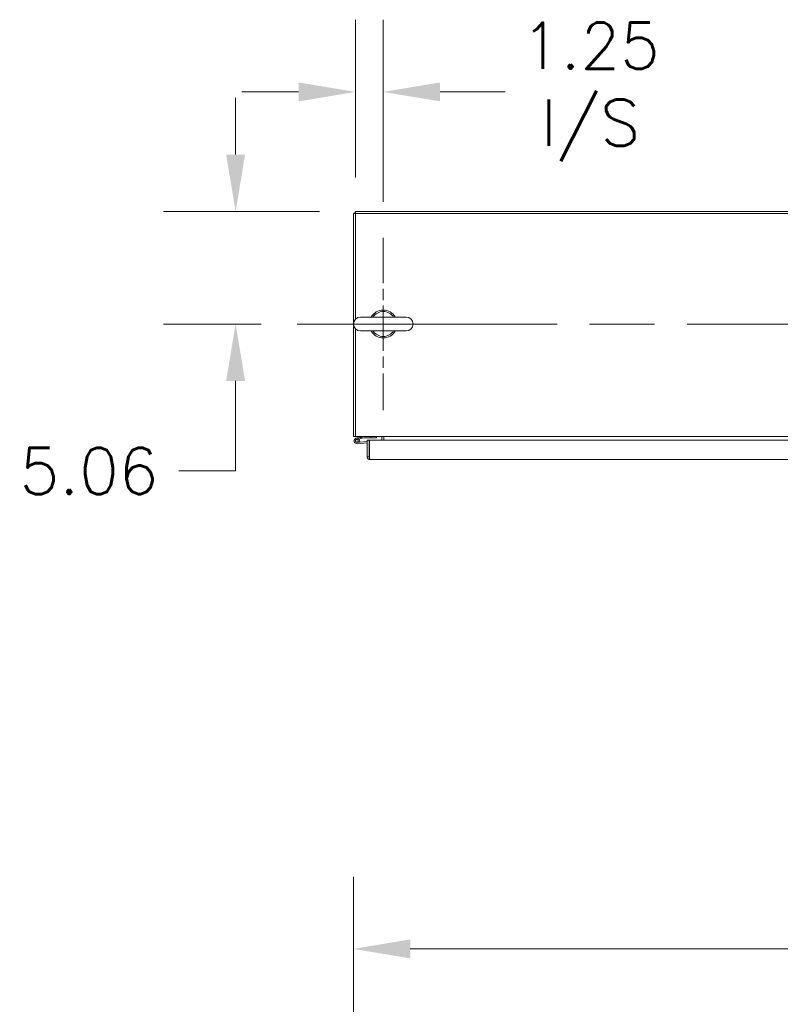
# Model space of a CAD drawing. Header units: inches. Extents: x 14 to 423, y 12 to 263.
# Tile 53 of 124: x 96 to 130, y 216 to 261. Entities that reach past the tile are written whole.
import ezdxf

# ---------------------------------------------------------------- set-up
doc = ezdxf.new("R2010")
doc.units = ezdxf.units.IN
doc.header["$LTSCALE"] = 26
doc.header["$MEASUREMENT"] = 0
doc.linetypes.add('CHAIN', pattern=[0.7087, 0.4724, -0.0591, 0.1181, -0.0591])
for name, color, linetype, lineweight in [('Center Mark (ANSI)', 7, 'Continuous', 5), ('Centerline (ANSI)', 7, 'Continuous', 5), ('Dimension (ANSI)', 7, 'Continuous', 5), ('Visible (ANSI)', 7, 'Continuous', 5)]:
    doc.layers.add(name, color=color, linetype=linetype, lineweight=lineweight)
doc.styles.add('ROMANS', font='romans.shx')
doc.dimstyles.new('Default (ANSI)', dxfattribs={"dimscale": 26, "dimtxt": 0.08, "dimasz": 0.098425, "dimexe": 0.125, "dimexo": 0.0625, "dimgap": 0.031496, "dimtad": 0, "dimtih": 1, "dimtoh": 1, "dimrnd": 1e-08, "dimzin": 0, "dimdsep": 46, "dimtxsty": 'ROMANS', "dimcen": 0.09, "dimdle": 0.393701, "dimclrd": 256, "dimclre": 256, "dimclrt": 256, "dimadec": 0, "dimazin": 0, "dimtfac": 1.25, "dimtofl": 0, "dimtmove": 0, "dimatfit": 3, "dimfxl": 1, "dimtolj": 1, "dimtzin": 0, "dimlwd": -1, "dimlwe": -1, "dimarcsym": 0})

# ---------------------------------------------------------------- blocks, each defined once
blk = doc.blocks.new('*D5')
at = {"layer": 'Defpoints', "color": 0, "transparency": 16777216}
for p in [(170.833, 218.785), (110.708, 200.451), (170.833, 200.451)]:
    blk.add_point(p, dxfattribs=at)
at = {"layer": 'Dimension (ANSI)', "transparency": 16777216}
for p, q in [((110.708, 202.076), (110.708, 222.035)), ((170.833, 202.076), (170.833, 222.035)), ((113.267, 218.785), (130.394, 218.785)), ((168.274, 218.785), (151.148, 218.785))]:
    blk.add_line(p, q, dxfattribs=at)
for points in [[(113.267, 219.212), (113.267, 218.359), (110.708, 218.785)], [(168.274, 219.212), (168.274, 218.359), (170.833, 218.785)]]:
    blk.add_solid(points, dxfattribs=at)
at = {"layer": 'Dimension (ANSI)', "transparency": 16777216, "insert": (140.771, 218.785), "char_height": 2.08, "attachment_point": 5, "style": 'ROMANS'}
blk.add_mtext('\\A1;60.12{\\PENCL. WIDTH}', dxfattribs=at)
blk = doc.blocks.new('*D9')
at = {"layer": 'Defpoints', "color": 0, "transparency": 16777216}
for p in [(110.802, 251.97), (105.407, 246.908), (108.177, 246.908)]:
    blk.add_point(p, dxfattribs=at)
at = {"layer": 'Dimension (ANSI)', "transparency": 16777216}
for p, q in [((105.407, 254.529), (105.407, 257.088)), ((109.177, 251.97), (102.157, 251.97)), ((106.552, 246.908), (102.157, 246.908)), ((105.407, 244.349), (105.407, 240.295)), ((105.407, 240.295), (102.848, 240.295))]:
    blk.add_line(p, q, dxfattribs=at)
for points in [[(104.981, 254.529), (105.834, 254.529), (105.407, 251.97)], [(104.981, 244.349), (105.834, 244.349), (105.407, 246.908)]]:
    blk.add_solid(points, dxfattribs=at)
at = {"layer": 'Dimension (ANSI)', "transparency": 16777216, "insert": (95.69, 241.335), "char_height": 2.08, "attachment_point": 1, "style": 'ROMANS'}
blk.add_mtext('\\A1;5.06', dxfattribs=at)
blk = doc.blocks.new('*D10')
at = {"layer": 'Defpoints', "color": 0, "transparency": 16777216}
for p in [(112.052, 257.353), (110.802, 251.877), (112.052, 250.783)]:
    blk.add_point(p, dxfattribs=at)
at = {"layer": 'Dimension (ANSI)', "transparency": 16777216}
for p, q in [((110.802, 253.502), (110.802, 260.603)), ((112.052, 252.408), (112.052, 260.603)), ((108.243, 257.353), (105.684, 257.353)), ((114.611, 257.353), (117.535, 257.353))]:
    blk.add_line(p, q, dxfattribs=at)
for points in [[(108.243, 257.78), (108.243, 256.927), (110.802, 257.353)], [(114.611, 257.78), (114.611, 256.927), (112.052, 257.353)]]:
    blk.add_solid(points, dxfattribs=at)
at = {"layer": 'Dimension (ANSI)', "transparency": 16777216, "insert": (121.375, 257.353), "char_height": 2.08, "attachment_point": 5, "style": 'ROMANS'}
blk.add_mtext('\\A1;1.25{\\PI/S}', dxfattribs=at)

msp = doc.modelspace()

# ---------------------------------------------------------------- linework, layer by layer
at = {"layer": 'Center Mark (ANSI)', "linetype": 'CHAIN', "ltscale": 0.165489}
msp.add_line((112.0519, 250.7827), (112.0519, 243.0327), dxfattribs=at)
at = {"layer": 'Centerline (ANSI)', "linetype": 'CHAIN', "ltscale": 0.952448}
msp.add_line((108.1769, 246.9077), (173.3645, 246.9077), dxfattribs=at)
at = {"layer": 'Visible (ANSI)'}
for p, q in [((110.7082, 251.8765), (110.7082, 241.8452)), ((110.7082, 251.8765), (110.8019, 251.8765)), ((110.8019, 251.9702), (110.8019, 251.8765)), ((170.7395, 251.9702), (110.8019, 251.9702)), ((110.8019, 247.1261), (110.8019, 251.8765)), ((110.8019, 251.8765), (170.7395, 251.8765)), ((113.0819, 247.2177), (111.0219, 247.2177)), ((110.8019, 241.9702), (110.8019, 246.6893)), ((111.0219, 246.5977), (113.0819, 246.5977)), ((110.8019, 241.9702), (110.8019, 241.8492)), ((110.7082, 241.8452), (110.8019, 241.8452)), ((110.8019, 241.8452), (110.8019, 241.8492)), ((170.7395, 241.8452), (110.8019, 241.8452)), ((110.8355, 241.7668), (111.1628, 241.8448)), ((110.977, 241.5907), (110.87, 241.583)), ((111.3234, 241.5599), (110.8754, 241.5207)), ((110.9058, 241.5984), (110.9829, 241.6051)), ((111.0445, 241.7524), (110.9553, 241.7311)), ((110.9765, 241.5898), (111.3234, 241.6201)), ((111.1642, 241.8451), (111.0445, 241.7823)), ((111.0445, 241.7524), (111.1701, 241.7823)), ((111.0445, 241.7823), (111.0445, 241.7524)), ((111.1736, 241.7827), (111.4895, 241.7827)), ((111.3234, 241.6849), (111.4171, 241.6849)), ((111.3234, 240.9349), (111.3234, 241.6849)), ((111.4171, 241.6849), (111.4171, 240.9349)), ((111.4281, 240.9349), (111.4281, 241.6849)), ((111.4281, 241.6849), (140.5734, 241.6849)), ((111.4895, 241.8452), (111.4895, 241.7827)), ((111.4895, 241.7827), (111.7395, 241.7827)), ((111.7395, 241.7827), (111.7395, 241.8452)), ((111.9895, 241.6849), (111.9895, 241.814)), ((112.0832, 241.814), (112.0832, 241.8452)), ((112.0832, 241.6849), (112.0832, 241.814)), ((111.4281, 241.0672), (111.4171, 241.0662)), ((111.4171, 240.9349), (111.3234, 240.9349)), ((140.5734, 240.8099), (111.4483, 240.8099))]:
    msp.add_line(p, q, dxfattribs=at)
msp.add_circle((110.8645, 241.6452), 0.06, dxfattribs=at)
for centre, radius, start, end in [((110.927, 251.7515), 0.2188, 124.86586, 145.13414), ((112.0519, 246.9077), 0.625, 29.73571, 150.26429), ((112.0519, 246.9077), 0.56, 33.61237, 146.38763), ((111.0219, 246.9077), 0.31, 90, 270), ((113.0819, 246.9077), 0.31, 270, 90), ((112.0519, 246.9077), 0.625, 209.73571, 330.26429), ((112.0519, 246.9077), 0.56, 213.61237, 326.38763), ((110.8645, 241.6452), 0.125, 341.2717, 275), ((110.8645, 241.6452), 0.0625, 311.40906, 275), ((110.8645, 241.6452), 0.0625, 275, 311.40906), ((110.8645, 241.6452), 0.125, 333.66775, 334.10886), ((110.8645, 241.6452), 0.125, 334.10886, 341.2717), ((111.1663, 241.8302), 0.015, 97.75699, 103.40522), ((111.1663, 241.8302), 0.015, 90, 97.75699), ((111.1736, 241.7677), 0.015, 90, 103.40522), ((111.4146, 241.5654), 0.0625, 77.48022, 87.70756), ((111.9583, 241.814), 0.0313, 0, 90), ((111.9583, 241.814), 0.125, 0, 14.48343)]:
    msp.add_arc(centre, radius, start, end, dxfattribs=at)
msp.add_open_spline([(111.3234, 240.9349), (111.3234, 240.9262), (111.3243, 240.9175), (111.3261, 240.909)], degree=3, dxfattribs=at)
for points, knots in [([(111.3261, 240.909), (111.333, 240.8763), (111.3537, 240.8467), (111.3821, 240.8289), (111.4018, 240.8166), (111.425, 240.8099), (111.4483, 240.8099)], [-0.86719116, -0.86719116, -0.86719116, -0.86719116, -0.3557543, -0.3557543, -0.3557543, 0, 0, 0, 0]), ([(111.431, 240.9092), (111.4239, 240.9142), (111.4186, 240.9219), (111.4174, 240.9305), (111.4172, 240.9319), (111.4171, 240.9334), (111.4171, 240.9349)], [0.37885336, 0.37885336, 0.37885336, 0.37885336, 0.91100988, 0.91100988, 0.91100988, 1, 1, 1, 1]), ([(111.4281, 240.9349), (111.4325, 240.8927), (111.4368, 240.8513), (111.4411, 240.8289), (111.4435, 240.8166), (111.4459, 240.8099), (111.4483, 240.8099)], [-1, -1, -1, -1, -0.3557543, -0.3557543, -0.3557543, 0, 0, 0, 0])]:
    msp.add_open_spline(points, degree=3, knots=knots, dxfattribs=at)

# ---------------------------------------------------------------- dimensions: what is measured, and where the dimension line sits
at = {"layer": 'Dimension (ANSI)'}
for base, p1, p2, text, picture, middle in [((112.0519, 257.3535), (110.8019, 251.8765), (112.0519, 250.7827), '<>{\\PI/S}', '*D10', (121.3748, 257.3535)), ((170.8332037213, 218.7850592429), (110.7082037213, 200.4514298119), (170.8332037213, 200.4514298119), '<>{\\PENCL. WIDTH}', '*D5', (140.7707037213, 218.7850592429))]:
    dim = msp.add_linear_dim(base=base, p1=p1, p2=p2, angle=180, text=text, dimstyle='Default (ANSI)', override={"dimtih": 0, "dimtoh": 0, "dimdec": 2, "dimtp": 0, "dimtm": 0, "dimtdec": 2, "dimatfit": 1}, dxfattribs=at)
    dim.commit()
    dim.dimension.update_dxf_attribs({"geometry": picture, "text_midpoint": middle, "dimtype": 160})
dim = msp.add_linear_dim(base=(105.4074, 246.9077), p1=(110.8019, 251.9702), p2=(108.1769, 246.9077), angle=90, dimstyle='Default (ANSI)', override={"dimdec": 2, "dimtp": 0, "dimtm": 0, "dimtdec": 2, "dimatfit": 1}, dxfattribs=at)
dim.commit()
dim.dimension.update_dxf_attribs({"geometry": '*D9', "text_midpoint": (98.8599, 240.2946), "dimtype": 160})

doc.saveas('drawing.dxf')
